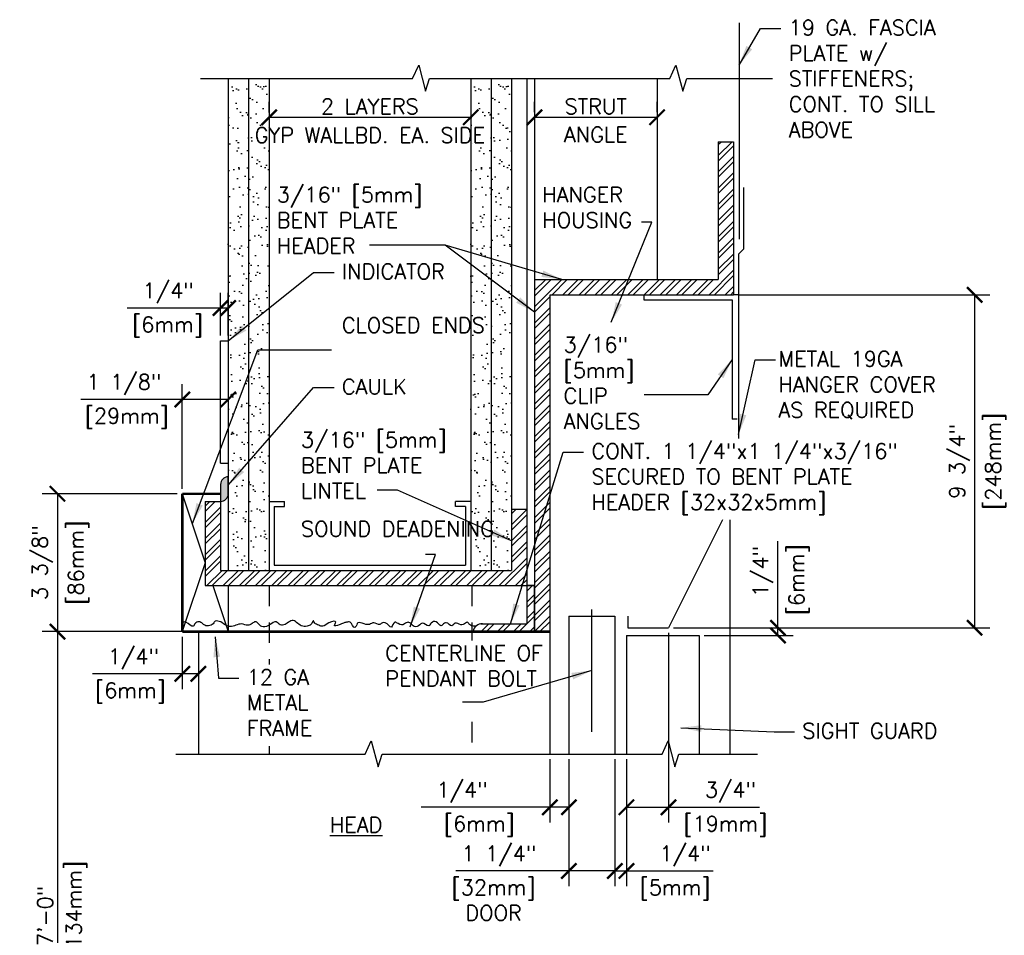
# Model space of a CAD drawing. Header units: inches. Extents: x 0.6 to 15.2, y 0.2 to 11.7.
# Tile 2 of 5: x 0.6 to 6.6, y 5.6 to 11.2. Entities that reach past the tile are written whole.
import ezdxf

# ---------------------------------------------------------------- set-up
doc = ezdxf.new("R2010")
doc.units = ezdxf.units.IN
doc.header["$MEASUREMENT"] = 0
doc.header["$PDSIZE"] = -1
doc.linetypes.add('CENTER2', pattern=[1.125, 0.75, -0.125, 0.125, -0.125])
doc.linetypes.add('HIDDEN2', pattern=[0.1875, 0.125, -0.0625])
doc.layers.get('Defpoints').update_dxf_attribs({"color": 2})
for name, color, linetype in [('A-DETL-CNTR', 2, 'CENTER2'), ('A-DETL-DIMS', 2, 'Continuous'), ('A-DETL-HEVY', 5, 'Continuous'), ('A-DETL-MEDM', 4, 'Continuous'), ('A-DETL-PATT', 8, 'Continuous'), ('A-DETL-TEXT', 2, 'Continuous')]:
    doc.layers.add(name, color=color, linetype=linetype)
doc.styles.add('Romans', font='romans.shx')
doc.dimstyles.new('VA-Dims', dxfattribs={"dimtxt": 0.09375, "dimasz": 0.09375, "dimexe": 0.09375, "dimexo": 0.03125, "dimgap": 0.02, "dimtad": 1, "dimdec": 5, "dimzin": 0, "dimdsep": 46, "dimlunit": 4, "dimtxsty": 'Romans', "dimblk": 'ARCHTICK', "dimcen": 0.09375, "dimclrd": 256, "dimclre": 256, "dimclrt": 256, "dimadec": 0, "dimazin": 0, "dimtfac": 1, "dimtdec": 5, "dimtofl": 0, "dimtmove": 0, "dimatfit": 3, "dimfxl": 1, "dimfrac": 2, "dimtolj": 1, "dimtzin": 0, "dimlwd": -1, "dimlwe": -1, "dimarcsym": 0})
doc.dimstyles.new('VA-Lead', dxfattribs={"dimtxt": 0.09375, "dimasz": 0.125, "dimexe": 0.125, "dimexo": 0.03125, "dimgap": 0.02, "dimtad": 1, "dimdec": 5, "dimzin": 0, "dimdsep": 46, "dimlunit": 4, "dimtxsty": 'Romans', "dimcen": 0.125, "dimclrd": 256, "dimclre": 256, "dimclrt": 256, "dimadec": 0, "dimazin": 0, "dimtfac": 1, "dimtdec": 5, "dimtofl": 0, "dimtmove": 0, "dimatfit": 3, "dimfxl": 1, "dimfrac": 2, "dimtolj": 1, "dimtzin": 0, "dimlwd": -1, "dimlwe": -1, "dimarcsym": 0})
pattern_1 = [(45, (-0.989106, -4.17545), (-0.04971845, 0.04971845), []), (45, (-0.95596, -4.17545), (-0.04971845, 0.04971845), [])]

# ---------------------------------------------------------------- blocks, each defined once
blk = doc.blocks.new('_ArchTick')
at = {"color": 0, "linetype": 'ByBlock', "const_width": 0.15}
blk.add_lwpolyline([(-0.5, -0.5), (0.5, 0.5)], dxfattribs=at)
blk = doc.blocks.new('*D6')
at = {"layer": 'A-DETL-DIMS'}
for p, q in [((3.7025, 10.6577), (3.7025, 10.7202)), ((4.4525, 10.6577), (4.4525, 10.7202)), ((3.7025, 10.6264), (4.4525, 10.6264))]:
    blk.add_line(p, q, dxfattribs=at)
at = {"layer": 'Defpoints', "color": 0}
for p in [(3.7025, 10.6264), (4.4525, 10.6264), (4.4525, 10.6264)]:
    blk.add_point(p, dxfattribs=at)
at = {"layer": 'A-DETL-DIMS', "xscale": 0.09375, "yscale": 0.09375, "zscale": 0.09375, "rotation": 180}
blk.add_blockref('_ArchTick', (3.7025, 10.6264), dxfattribs=at)
at = {"layer": 'A-DETL-DIMS', "xscale": 0.09375, "yscale": 0.09375, "zscale": 0.09375}
blk.add_blockref('_ArchTick', (4.4525, 10.6264), dxfattribs=at)
at = {"layer": 'A-DETL-DIMS', "insert": (4.0775, 10.6933), "char_height": 0.09375, "attachment_point": 5, "style": 'Romans'}
blk.add_mtext('\\A1;STRUT', dxfattribs=at)
blk = doc.blocks.new('*D7')
at = {"layer": 'A-DETL-TEXT'}
for p, q in [((3.3118, 10.7826), (3.3118, 10.5327)), ((2.0775, 10.6558), (2.0775, 10.7202)), ((2.0775, 10.6264), (3.3118, 10.6264))]:
    blk.add_line(p, q, dxfattribs=at)
at = {"layer": 'Defpoints', "color": 0}
for p in [(3.3118, 10.8138), (2.0775, 10.6246), (3.3118, 10.6264)]:
    blk.add_point(p, dxfattribs=at)
at = {"layer": 'A-DETL-TEXT', "xscale": 0.09375, "yscale": 0.09375, "zscale": 0.09375, "rotation": 180}
blk.add_blockref('_ArchTick', (2.0775, 10.6264), dxfattribs=at)
at = {"layer": 'A-DETL-TEXT', "xscale": 0.09375, "yscale": 0.09375, "zscale": 0.09375}
blk.add_blockref('_ArchTick', (3.3118, 10.6264), dxfattribs=at)
at = {"layer": 'A-DETL-TEXT', "insert": (2.6947, 10.6933), "char_height": 0.09375, "attachment_point": 5, "style": 'Romans'}
blk.add_mtext('\\A1;2 LAYERS ', dxfattribs=at)
blk = doc.blocks.new('*D9')
at = {"layer": 'A-DETL-DIMS'}
for p, q in [((1.5462, 8.3519), (1.5462, 8.9924)), ((1.8275, 9.0172), (1.8275, 8.8049)), ((1.5462, 8.8986), (0.9259, 8.8986)), ((1.8275, 8.8986), (1.5462, 8.8986))]:
    blk.add_line(p, q, dxfattribs=at)
at = {"layer": 'Defpoints', "color": 0}
for p in [(1.8275, 9.0484), (1.8275, 8.8986), (1.5462, 8.3207)]:
    blk.add_point(p, dxfattribs=at)
at = {"layer": 'A-DETL-DIMS', "xscale": 0.09375, "yscale": 0.09375, "zscale": 0.09375, "rotation": 180}
blk.add_blockref('_ArchTick', (1.5462, 8.8986), dxfattribs=at)
at = {"layer": 'A-DETL-DIMS', "xscale": 0.09375, "yscale": 0.09375, "zscale": 0.09375}
blk.add_blockref('_ArchTick', (1.8275, 8.8986), dxfattribs=at)
at = {"layer": 'A-DETL-DIMS', "insert": (1.1892, 8.9901), "char_height": 0.09375, "attachment_point": 5, "style": 'Romans'}
blk.add_mtext('\\A1;1 1/8"', dxfattribs=at)
blk = doc.blocks.new('*D8')
at = {"layer": 'A-DETL-DIMS'}
for p, q in [((1.7806, 9.2894), (1.7806, 9.5522)), ((1.8275, 9.2894), (1.8275, 9.5522)), ((1.7806, 9.4584), (1.2096, 9.4584)), ((1.8275, 9.4584), (1.7806, 9.4584))]:
    blk.add_line(p, q, dxfattribs=at)
at = {"layer": 'Defpoints', "color": 0}
for p in [(1.8275, 9.4584), (1.7806, 9.2582), (1.8275, 9.2582)]:
    blk.add_point(p, dxfattribs=at)
at = {"layer": 'A-DETL-DIMS', "xscale": 0.09375, "yscale": 0.09375, "zscale": 0.09375, "rotation": 180}
blk.add_blockref('_ArchTick', (1.7806, 9.4584), dxfattribs=at)
at = {"layer": 'A-DETL-DIMS', "xscale": 0.09375, "yscale": 0.09375, "zscale": 0.09375}
blk.add_blockref('_ArchTick', (1.8275, 9.4584), dxfattribs=at)
at = {"layer": 'A-DETL-DIMS', "insert": (1.4282, 9.5498), "char_height": 0.09375, "attachment_point": 5, "style": 'Romans'}
blk.add_mtext('\\A1; 1/4"', dxfattribs=at)
blk = doc.blocks.new('*D10')
at = {"layer": 'A-DETL-DIMS'}
for p, q in [((1.515, 8.3207), (0.6883, 8.3207)), ((0.7821, 8.3207), (0.7821, 7.4769)), ((1.5618, 7.4769), (0.6883, 7.4769))]:
    blk.add_line(p, q, dxfattribs=at)
at = {"layer": 'Defpoints', "color": 0}
for p in [(1.5462, 8.3207), (0.7821, 7.4769), (1.5931, 7.4769)]:
    blk.add_point(p, dxfattribs=at)
at = {"layer": 'A-DETL-DIMS', "xscale": 0.09375, "yscale": 0.09375, "zscale": 0.09375}
for p, rotation in [((0.7821, 8.3207), 90), ((0.7821, 7.4769), 270)]:
    blk.add_blockref('_ArchTick', p, dxfattribs=dict(at, rotation=rotation))
at = {"layer": 'A-DETL-DIMS', "insert": (0.6906, 7.8988), "char_height": 0.09375, "attachment_point": 5, "rotation": 90, "style": 'Romans'}
blk.add_mtext('\\A1;3 3/8"', dxfattribs=at)
blk = doc.blocks.new('*D11')
at = {"layer": 'A-DETL-DIMS'}
for p, q in [((4.9525, 9.5394), (6.4902, 9.5394)), ((6.3964, 9.5394), (6.3964, 7.5003)), ((4.554, 7.5003), (6.4902, 7.5003))]:
    blk.add_line(p, q, dxfattribs=at)
at = {"layer": 'Defpoints', "color": 0}
for p in [(4.9212, 9.5394), (4.5228, 7.5003), (6.3964, 7.5003)]:
    blk.add_point(p, dxfattribs=at)
at = {"layer": 'A-DETL-DIMS', "xscale": 0.09375, "yscale": 0.09375, "zscale": 0.09375}
for p, rotation in [((6.3964, 9.5394), 90), ((6.3964, 7.5003), 270)]:
    blk.add_blockref('_ArchTick', p, dxfattribs=dict(at, rotation=rotation))
at = {"layer": 'A-DETL-DIMS', "insert": (6.305, 8.5199), "char_height": 0.09375, "attachment_point": 5, "rotation": 90, "style": 'Romans'}
blk.add_mtext('\\A1;9 3/4"', dxfattribs=at)
blk = doc.blocks.new('*D12')
at = {"layer": 'A-DETL-DIMS'}
for p, q in [((5.1926, 7.5003), (5.1926, 8.0314)), ((4.554, 7.5003), (5.2864, 7.5003)), ((5.1926, 7.4532), (5.1926, 7.5003)), ((4.7415, 7.4532), (5.2864, 7.4532))]:
    blk.add_line(p, q, dxfattribs=at)
at = {"layer": 'Defpoints', "color": 0}
for p in [(4.5228, 7.5003), (5.1926, 7.5003), (4.7103, 7.4532)]:
    blk.add_point(p, dxfattribs=at)
at = {"layer": 'A-DETL-DIMS', "xscale": 0.09375, "yscale": 0.09375, "zscale": 0.09375}
for p, rotation in [((5.1926, 7.5003), 90), ((5.1926, 7.4532), 270)]:
    blk.add_blockref('_ArchTick', p, dxfattribs=dict(at, rotation=rotation))
at = {"layer": 'A-DETL-DIMS', "insert": (5.1012, 7.8128), "char_height": 0.09375, "attachment_point": 5, "rotation": 90, "style": 'Romans'}
blk.add_mtext('\\A1; 1/4" ', dxfattribs=at)
blk = doc.blocks.new('*D13')
at = {"layer": 'A-DETL-DIMS'}
for p, q in [((1.5462, 7.4457), (1.5462, 7.1239)), ((1.6447, 7.4457), (1.6447, 7.1239)), ((1.5462, 7.2177), (0.9964, 7.2177)), ((1.6447, 7.2177), (1.5462, 7.2177))]:
    blk.add_line(p, q, dxfattribs=at)
at = {"layer": 'Defpoints', "color": 0}
for p in [(1.5462, 7.4769), (1.6447, 7.4769), (1.6447, 7.2177)]:
    blk.add_point(p, dxfattribs=at)
at = {"layer": 'A-DETL-DIMS', "xscale": 0.09375, "yscale": 0.09375, "zscale": 0.09375, "rotation": 180}
blk.add_blockref('_ArchTick', (1.5462, 7.2177), dxfattribs=at)
at = {"layer": 'A-DETL-DIMS', "xscale": 0.09375, "yscale": 0.09375, "zscale": 0.09375}
blk.add_blockref('_ArchTick', (1.6447, 7.2177), dxfattribs=at)
at = {"layer": 'A-DETL-DIMS', "insert": (1.215, 7.3091), "char_height": 0.09375, "attachment_point": 5, "style": 'Romans'}
blk.add_mtext('\\A1; 1/4"', dxfattribs=at)
blk = doc.blocks.new('*D14')
at = {"layer": 'A-DETL-DIMS'}
for p, q in [((1.5618, 7.4769), (0.6883, 7.4769)), ((0.7821, 7.4769), (0.7821, 3.9711)), ((1.5618, 3.9711), (0.6883, 3.9711))]:
    blk.add_line(p, q, dxfattribs=at)
at = {"layer": 'Defpoints', "color": 0}
for p in [(1.5931, 7.4769), (0.7821, 3.9711), (1.5931, 3.9711)]:
    blk.add_point(p, dxfattribs=at)
at = {"layer": 'A-DETL-DIMS', "xscale": 0.09375, "yscale": 0.09375, "zscale": 0.09375}
for p, rotation in [((0.7821, 7.4769), 90), ((0.7821, 3.9711), 270)]:
    blk.add_blockref('_ArchTick', p, dxfattribs=dict(at, rotation=rotation))
at = {"layer": 'A-DETL-DIMS', "insert": (0.7063, 5.7357), "char_height": 0.09375, "attachment_point": 5, "rotation": 90, "style": 'Romans'}
blk.add_mtext('\\A1;7\'-0"', dxfattribs=at)
blk = doc.blocks.new('*D19')
at = {"layer": 'A-DETL-DIMS'}
for p, q in [((4.1943, 6.6957), (4.1943, 5.9171)), ((4.265, 6.6957), (4.265, 5.9171)), ((4.1943, 6.0108), (4.265, 6.0108)), ((4.265, 6.0108), (4.796, 6.0108))]:
    blk.add_line(p, q, dxfattribs=at)
at = {"layer": 'Defpoints', "color": 0}
for p in [(4.1943, 6.7269), (4.265, 6.7269), (4.265, 6.0108)]:
    blk.add_point(p, dxfattribs=at)
at = {"layer": 'A-DETL-DIMS', "xscale": 0.09375, "yscale": 0.09375, "zscale": 0.09375, "rotation": 180}
blk.add_blockref('_ArchTick', (4.1943, 6.0108), dxfattribs=at)
at = {"layer": 'A-DETL-DIMS', "xscale": 0.09375, "yscale": 0.09375, "zscale": 0.09375}
blk.add_blockref('_ArchTick', (4.265, 6.0108), dxfattribs=at)
at = {"layer": 'A-DETL-DIMS', "insert": (4.6243, 6.1023), "char_height": 0.09375, "attachment_point": 5, "style": 'Romans'}
blk.add_mtext('\\A1;1/4"', dxfattribs=at)
blk = doc.blocks.new('*D20')
at = {"layer": 'A-DETL-DIMS'}
for p, q in [((4.5228, 7.4691), (4.5228, 6.3074)), ((4.265, 6.6957), (4.265, 6.3074)), ((4.265, 6.4011), (4.5228, 6.4011)), ((4.5228, 6.4011), (5.0806, 6.4011))]:
    blk.add_line(p, q, dxfattribs=at)
at = {"layer": 'Defpoints', "color": 0}
for p in [(4.5228, 7.5003), (4.265, 6.7269), (4.5228, 6.4011)]:
    blk.add_point(p, dxfattribs=at)
at = {"layer": 'A-DETL-DIMS', "xscale": 0.09375, "yscale": 0.09375, "zscale": 0.09375, "rotation": 180}
blk.add_blockref('_ArchTick', (4.265, 6.4011), dxfattribs=at)
at = {"layer": 'A-DETL-DIMS', "xscale": 0.09375, "yscale": 0.09375, "zscale": 0.09375}
blk.add_blockref('_ArchTick', (4.5228, 6.4011), dxfattribs=at)
at = {"layer": 'A-DETL-DIMS', "insert": (4.9022, 6.4925), "char_height": 0.09375, "attachment_point": 5, "style": 'Romans'}
blk.add_mtext('\\A1;3/4"', dxfattribs=at)
blk = doc.blocks.new('*D17')
at = {"layer": 'A-DETL-DIMS'}
for p, q in [((3.9131, 6.6957), (3.9131, 5.9171)), ((4.1943, 6.6957), (4.1943, 5.9171)), ((3.9131, 6.0108), (3.2213, 6.0108)), ((4.1943, 6.0108), (3.9131, 6.0108))]:
    blk.add_line(p, q, dxfattribs=at)
at = {"layer": 'Defpoints', "color": 0}
for p in [(3.9131, 6.7269), (4.1943, 6.7269), (4.1943, 6.0108)]:
    blk.add_point(p, dxfattribs=at)
at = {"layer": 'A-DETL-DIMS', "xscale": 0.09375, "yscale": 0.09375, "zscale": 0.09375, "rotation": 180}
blk.add_blockref('_ArchTick', (3.9131, 6.0108), dxfattribs=at)
at = {"layer": 'A-DETL-DIMS', "xscale": 0.09375, "yscale": 0.09375, "zscale": 0.09375}
blk.add_blockref('_ArchTick', (4.1943, 6.0108), dxfattribs=at)
at = {"layer": 'A-DETL-DIMS', "insert": (3.4846, 6.1023), "char_height": 0.09375, "attachment_point": 5, "style": 'Romans'}
blk.add_mtext('\\A1;1 1/4"', dxfattribs=at)
blk = doc.blocks.new('*D18')
at = {"layer": 'A-DETL-DIMS'}
for p, q in [((3.7962, 6.6957), (3.7962, 6.3074)), ((3.9131, 6.6957), (3.9131, 6.3074)), ((3.7962, 6.4011), (3.0084, 6.4011)), ((3.9131, 6.4011), (3.7962, 6.4011))]:
    blk.add_line(p, q, dxfattribs=at)
at = {"layer": 'Defpoints', "color": 0}
for p in [(3.7962, 6.7269), (3.9131, 6.7269), (3.9131, 6.4011)]:
    blk.add_point(p, dxfattribs=at)
at = {"layer": 'A-DETL-DIMS', "xscale": 0.09375, "yscale": 0.09375, "zscale": 0.09375, "rotation": 180}
blk.add_blockref('_ArchTick', (3.7962, 6.4011), dxfattribs=at)
at = {"layer": 'A-DETL-DIMS', "xscale": 0.09375, "yscale": 0.09375, "zscale": 0.09375}
blk.add_blockref('_ArchTick', (3.9131, 6.4011), dxfattribs=at)
at = {"layer": 'A-DETL-DIMS', "insert": (3.2271, 6.4925), "char_height": 0.09375, "attachment_point": 5, "style": 'Romans'}
blk.add_mtext('\\A1; 1/4"', dxfattribs=at)

msp = doc.modelspace()

# ---------------------------------------------------------------- hatches: boundary and pattern name
at = {"layer": 'A-DETL-HEVY'}
h = msp.add_hatch(color=256, dxfattribs=at)
edge = h.paths.add_edge_path()
edge.add_arc((1.827467, 8.378189), 0.046875, 90, 180)
edge.add_line((1.780592, 8.378189), (1.780592, 8.27378))
edge.add_arc((1.780592, 8.320655), 0.046875, 270, 360)
edge.add_line((1.827467, 8.320655), (1.827467, 8.425064))
at = {"layer": 'A-DETL-PATT'}
h = msp.add_hatch(dxfattribs=at)
h.set_pattern_fill('AR-SAND', color=256, scale=0.0625, style=0)
h.set_pattern_definition([(37.5, (-38.6183, 1.57833), (-0.00393708, 0.12042649), [0, -0.095, 0, -0.10625, 0, -0.1015625]), (7.5, (-38.6183, 1.57833), (0.11061104, 0.1763841), [0, -0.05125, 0, -0.085625, 0, -0.0328125]), (327.5, (-38.69518, 1.57833), (0.19463387, 0.0003537), [0, -0.03125, 0, -0.1125, 0, -0.146875]), (317.5, (-38.69518, 1.57833), (0.1878829, 0.0548547), [0, -0.015625, 0, -0.07375, 0, -0.084375])])
h.paths.add_polyline_path([(1.827467, 10.864976), (2.077467, 10.864976), (2.077467, 7.851905), (1.827467, 7.851905)])
h = msp.add_hatch(dxfattribs=at)
h.set_pattern_fill('AR-SAND', color=256, scale=0.0625, style=0)
h.set_pattern_definition([(37.5, (-37.13393, 1.57833), (-0.00393708, 0.12042649), [0, -0.095, 0, -0.10625, 0, -0.1015625]), (7.5, (-37.13393, 1.57833), (0.11061104, 0.1763841), [0, -0.05125, 0, -0.085625, 0, -0.0328125]), (327.5, (-37.2108, 1.57833), (0.19463387, 0.0003537), [0, -0.03125, 0, -0.1125, 0, -0.146875]), (317.5, (-37.2108, 1.57833), (0.1878829, 0.0548547), [0, -0.015625, 0, -0.07375, 0, -0.084375])])
h.paths.add_polyline_path([(3.311842, 10.864976), (3.561842, 10.864976), (3.561842, 7.851905), (3.311842, 7.851905)])
h = msp.add_hatch(dxfattribs=at)
h.set_pattern_fill('ANSI32', color=256, scale=0.1875, style=0)
h.set_pattern_definition(pattern_1)
h.paths.add_polyline_path([(4.921217, 10.476905), (4.921217, 9.539405), (3.796217, 9.539405), (3.796217, 7.476905), (3.702467, 7.476905), (3.702467, 9.633155), (4.827467, 9.633155), (4.827467, 10.476905)])
h = msp.add_hatch(dxfattribs=at)
h.set_pattern_fill('ANSI32', color=256, scale=0.1875, style=0)
h.set_pattern_definition(pattern_1)
h.paths.add_polyline_path([(3.655592, 8.226905), (3.561842, 8.226905), (3.561842, 7.851905), (1.780592, 7.851905), (1.780592, 8.27378), (1.686842, 8.27378), (1.686842, 7.758155), (3.655592, 7.758155)])
h = msp.add_hatch(dxfattribs=at)
h.set_pattern_fill('ANSI32', color=256, scale=0.1875, style=0)
h.set_pattern_definition([(45, (-38.6183, 1.57833), (-0.04971845, 0.04971845), []), (45, (-38.58516, 1.57833), (-0.04971845, 0.04971845), [])])
edge = h.paths.add_edge_path()
edge.add_arc((3.379641, 7.471606), 0.052442, 84.2007399, 174.2007399)
edge.add_line((3.374342, 7.52378), (3.655592, 7.52378))
edge.add_line((3.655592, 7.52378), (3.655592, 7.758155))
edge.add_line((3.655592, 7.758155), (3.702467, 7.758155))
edge.add_line((3.702467, 7.758155), (3.702467, 7.476905))
edge.add_line((3.702467, 7.476905), (3.327467, 7.476905))

# ---------------------------------------------------------------- linework, layer by layer
at = {"layer": 'A-DETL-CNTR'}
msp.add_line((4.053686, 6.862337), (4.053686, 7.615384), dxfattribs=at)
at = {"layer": 'A-DETL-HEVY'}
for p, q in [((4.954313, 11.205675), (4.954313, 9.880104)), ((4.983717, 9.820655), (4.983717, 10.195655)), ((4.951734, 9.788672), (4.983717, 9.820655)), ((4.951734, 9.788672), (4.951734, 8.660331)), ((1.827467, 8.320655), (1.827467, 8.425064)), ((1.827467, 8.425064), (1.827467, 8.425064)), ((1.780592, 8.378189), (1.780592, 8.27378)), ((1.780592, 8.27378), (1.780592, 8.27378)), ((4.852774, 8.160331), (4.52278, 7.500343)), ((4.274091, 7.570655), (4.274091, 7.500343)), ((4.274091, 7.500343), (4.52278, 7.500343))]:
    msp.add_line(p, q, dxfattribs=at)
for centre, start, end in [((1.827467, 8.378189), 90, 180), ((1.780592, 8.320655), 270, 0)]:
    msp.add_arc(centre, 0.046875, start, end, dxfattribs=at)
at = {"layer": 'A-DETL-MEDM'}
for p, q in [((1.827467, 10.864976), (2.077467, 10.864976)), ((1.827467, 10.864976), (1.827467, 7.851905)), ((1.952467, 10.864976), (1.952467, 7.851905)), ((2.077467, 10.864976), (2.077467, 7.851905)), ((3.311842, 10.864976), (3.561842, 10.864976)), ((3.311842, 10.864976), (3.311842, 7.851905)), ((3.436842, 10.864976), (3.436842, 7.851905)), ((3.561842, 10.864976), (3.561842, 7.851905)), ((3.655592, 10.864976), (3.655592, 7.52378)), ((3.702467, 10.864976), (3.702467, 7.476905)), ((4.452467, 10.864976), (4.452467, 9.633155)), ((4.827467, 10.476905), (4.921217, 10.476905)), ((4.827467, 10.476905), (4.827467, 9.633155)), ((4.921217, 10.476905), (4.921217, 9.539405)), ((3.702467, 9.633155), (4.827467, 9.633155)), ((3.796217, 9.539405), (3.796217, 7.476905)), ((3.797855, 9.539405), (4.921217, 9.539405)), ((4.952467, 9.539405), (4.921217, 9.539405)), ((4.371206, 9.508155), (4.912815, 9.508155)), ((4.912815, 9.508155), (4.912815, 8.777845)), ((1.780592, 9.258155), (1.827467, 9.258155)), ((1.780592, 8.508818), (1.780592, 9.258155)), ((4.944065, 8.777845), (4.912815, 8.777845)), ((1.780592, 8.508818), (1.827467, 8.508818)), ((1.546217, 8.320655), (1.686842, 7.89878)), ((1.686842, 8.27378), (1.780592, 8.27378)), ((1.686842, 8.27378), (1.686842, 7.758155)), ((1.780592, 8.27378), (1.780592, 7.851905)), ((2.077385, 8.27378), (2.077385, 7.861436)), ((2.077385, 8.27378), (2.171135, 8.27378)), ((2.171135, 8.24253), (2.171135, 8.27378)), ((3.311842, 8.27378), (3.218092, 8.27378)), ((3.218092, 8.24253), (3.218092, 8.27378)), ((3.311842, 8.27378), (3.311842, 7.851905)), ((2.108635, 8.24253), (2.108635, 7.883155)), ((2.108635, 8.24253), (2.171135, 8.24253)), ((3.280592, 8.24253), (3.218092, 8.24253)), ((3.280592, 8.24253), (3.280592, 7.883155)), ((3.561842, 8.226905), (3.655592, 8.226905)), ((4.89778, 8.160331), (4.89778, 6.726905)), ((1.686842, 7.89878), (1.546217, 7.476905)), ((1.780592, 7.851905), (3.561842, 7.851905)), ((1.827467, 7.851905), (2.077467, 7.851905)), ((2.077467, 7.851905), (3.311842, 7.851905)), ((2.108635, 7.883155), (3.280592, 7.883155)), ((3.315318, 7.851905), (3.561842, 7.851905)), ((1.686842, 7.758155), (3.655592, 7.758155)), ((1.733717, 7.758155), (1.827467, 7.476905)), ((1.827467, 7.758155), (1.827467, 7.476905)), ((3.702467, 7.758155), (3.655592, 7.758155)), ((3.655592, 7.758155), (3.702467, 7.758155)), ((3.702667, 7.476905), (3.702467, 7.758155)), ((3.913061, 7.570655), (4.194311, 7.570655)), ((3.913061, 7.570655), (3.913061, 6.726905)), ((4.194311, 7.570655), (4.194311, 6.726905)), ((1.644672, 7.476905), (1.644672, 6.726905)), ((3.327467, 7.476905), (3.702667, 7.476905)), ((3.374342, 7.52378), (3.655592, 7.52378)), ((3.796217, 7.476905), (3.796217, 6.726905)), ((4.264967, 7.453162), (4.264967, 6.726905)), ((4.264967, 7.453162), (4.71028, 7.453162)), ((4.71028, 7.453162), (4.71028, 6.726905))]:
    msp.add_line(p, q, dxfattribs=at)
at = {"layer": 'A-DETL-MEDM', "linetype": 'HIDDEN2'}
for p, q in [((4.371206, 9.539405), (4.371206, 9.508155)), ((2.077385, 7.758155), (2.077385, 7.276141)), ((3.318374, 7.757343), (3.318374, 7.423244)), ((3.318374, 6.923244), (3.318374, 6.726905)), ((2.077385, 6.776141), (2.077385, 6.726905))]:
    msp.add_line(p, q, dxfattribs=at)
at = {"layer": 'A-DETL-MEDM', "const_width": 0.015625}
for points in [[(1.546217, 8.320655), (1.546217, 7.476905)], [(1.546217, 8.320655), (1.780592, 8.320655)], [(1.546217, 7.476905), (3.796217, 7.476905)]]:
    msp.add_lwpolyline(points, dxfattribs=at)
at = {"layer": 'A-DETL-MEDM'}
msp.add_arc((3.379641, 7.471606), 0.052442, 84.2007399, 174.2007399, dxfattribs=at)
msp.add_open_spline([(3.34072, 7.509661), (3.318742, 7.510034), (3.305313, 7.515346), (3.293854, 7.538804), (3.274231, 7.523993), (3.249975, 7.509295), (3.217281, 7.542074), (3.194339, 7.49684), (3.171723, 7.535691), (3.145797, 7.528227), (3.126672, 7.498221), (3.105355, 7.546706), (3.070164, 7.5339), (3.052477, 7.498195), (3.019328, 7.540563), (2.997349, 7.51149), (2.961758, 7.497065), (2.946254, 7.534783), (2.914706, 7.534393), (2.893042, 7.508065), (2.868252, 7.527977), (2.838244, 7.539495), (2.827809, 7.479092), (2.799436, 7.533743), (2.770303, 7.533807), (2.752134, 7.510023), (2.720137, 7.542251), (2.681109, 7.50236), (2.616103, 7.550936), (2.613735, 7.51117), (2.593523, 7.490372), (2.583133, 7.54121), (2.552061, 7.534388), (2.529501, 7.528231), (2.507964, 7.517966), (2.465106, 7.503517), (2.499724, 7.54551), (2.449731, 7.539125), (2.407361, 7.502627), (2.375677, 7.519652), (2.354189, 7.523833), (2.34858, 7.554884), (2.3369, 7.516048), (2.307064, 7.508302), (2.263711, 7.507637), (2.228601, 7.560098), (2.193575, 7.531508), (2.17236, 7.517846), (2.143047, 7.511141), (2.121369, 7.549461), (2.090376, 7.524389), (2.065353, 7.508705), (2.032516, 7.499874), (2.014647, 7.524745), (1.992356, 7.542388), (1.972149, 7.523053), (1.944198, 7.509736), (1.910086, 7.529198), (1.874409, 7.51522), (1.839028, 7.50223), (1.802644, 7.519903), (1.77886, 7.541095), (1.745116, 7.544921), (1.734006, 7.514205), (1.691887, 7.503845), (1.669085, 7.528109), (1.648426, 7.541209), (1.623552, 7.530867), (1.610325, 7.492703), (1.579888, 7.536535), (1.55321, 7.536657), (1.547144, 7.533114), (1.546217, 7.532482)], degree=3, knots=[0.0271086, 0.0271086, 0.0271086, 0.0271086, 0.04480471, 0.0574672, 0.06547954, 0.08645262, 0.11082565, 0.12733752, 0.15378932, 0.16117802, 0.17908948, 0.20454486, 0.22497667, 0.24017164, 0.2691189, 0.28058734, 0.30496032, 0.32905439, 0.34339192, 0.36029178, 0.38692975, 0.39431844, 0.41866916, 0.44948639, 0.46023951, 0.4731568, 0.49924831, 0.51854648, 0.56885522, 0.58017357, 0.58777109, 0.61692028, 0.63125781, 0.64430353, 0.66360171, 0.68696879, 0.69962149, 0.72319319, 0.73794956, 0.75099534, 0.77264446, 0.79509222, 0.81299567, 0.83064201, 0.85400903, 0.89733916, 0.91978693, 0.93023263, 0.95002773, 0.97044944, 0.99774043, 1.00818615, 1.03353072, 1.05256867, 1.06701201, 1.0814554, 1.10075358, 1.12641201, 1.15032087, 1.17422967, 1.19918682, 1.22407456, 1.24386966, 1.24787193, 1.28700922, 1.29847762, 1.31450225, 1.33214858, 1.34505783, 1.37951915, 1.39206444, 1.39443065, 1.39443065, 1.39443065, 1.39443065], dxfattribs=at)
at = {"layer": 'A-DETL-TEXT'}
for p, q in [((2.956425, 10.864976), (2.993512, 10.94545)), ((2.993512, 10.94545), (3.035312, 10.786345)), ((4.531382, 10.864976), (4.56847, 10.94545)), ((4.56847, 10.94545), (4.61027, 10.786345)), ((1.656772, 10.864976), (2.956425, 10.864976)), ((3.035312, 10.786345), (3.060106, 10.864976)), ((3.060106, 10.864976), (4.531382, 10.864976)), ((4.61027, 10.786345), (4.635063, 10.864976)), ((4.635063, 10.864976), (5.158693, 10.864976)), ((2.665868, 6.726905), (2.702956, 6.80738)), ((2.702956, 6.80738), (2.744756, 6.648274)), ((4.483023, 6.726905), (4.520111, 6.80738)), ((4.520111, 6.80738), (4.561911, 6.648274)), ((1.506393, 6.726905), (2.665868, 6.726905)), ((2.744756, 6.648274), (2.769549, 6.726905)), ((2.769549, 6.726905), (4.483023, 6.726905)), ((4.561911, 6.648274), (4.586704, 6.726905)), ((4.586704, 6.726905), (5.067265, 6.726905))]:
    msp.add_line(p, q, dxfattribs=at)

# ---------------------------------------------------------------- texts
at = {"layer": 'A-DETL-TEXT', "char_height": 0.09375, "style": 'Romans'}
for s, insert, width, attachment_point in [('19 GA. FASCIA PLATE w/ STIFFENERS; CONT. TO SILL ABOVE', (5.258587, 11.222646), 1.0684, 1), ('GYP WALLBD. EA. SIDE', (2.694737, 10.564111), 1.4417, 2), ('ANGLE', (4.077467, 10.567303), 1.4417, 2), ('3/16" [5mm] BENT PLATE HEADER', (2.124966, 10.199511), 1.34296431, 1), ('HANGER HOUSING', (3.749971, 10.199511), 0.60069206, 1), ('INDICATOR', (2.523063, 9.729225), 0.67667991, 1), ('[6mm]', (1.456364, 9.404385), 0.7941, 2), ('CLOSED ENDS', (2.523063, 9.400387), 0.88550938, 1), ('3/16" [5mm] CLIP ANGLES', (3.881036, 9.280618), 0.81532399, 1), ('METAL 19GA HANGER COVER AS REQUIRED', (5.195714, 9.193701), 1.09642104, 1), ('CAULK', (2.523063, 9.023637), 0.60381449, 1), ('[29mm]', (1.20676, 8.844607), 0.7941, 2), ('3/16" [5mm] BENT PLATE LINTEL', (2.273063, 8.698136), 0.97449302, 1), ('CONT. 1 1/4"x1 1/4"x3/16" SECURED TO BENT PLATE HEADER [32x32x5mm]', (4.050855, 8.629081), 2.16127806, 1), ('SOUND DEADENING', (2.273063, 8.152617), 1.13654799, 1), ('CENTERLINE OF PENDANT BOLT', (2.789118, 7.391994), 1.0697, 1), ('12 GA METAL FRAME', (1.940721, 7.244891), 0.70247256, 1), ('[6mm]', (1.229086, 7.163648), 0.7941, 2), ('SIGHT GUARD', (5.341967, 6.915937), 0.96965985, 1), ('{\\LHEAD}', (2.450055, 6.341012), 0.322, 1), ('[6mm]', (3.364949, 6.347083), 0.7941, 2), ('[19mm]', (4.871251, 6.347083), 0.7941, 2), ('[32mm]\\PDOOR', (3.45208, 5.956823), 0.7941, 2), ('[5mm]', (4.563431, 5.956823), 0.7941, 2)]:
    msp.add_mtext(s, dxfattribs=dict(at, insert=insert, width=width, attachment_point=attachment_point))
at = {"layer": 'A-DETL-TEXT', "char_height": 0.09375, "attachment_point": 2, "rotation": 90, "style": 'Romans'}
for s, insert, width in [('[248mm]', (6.462946, 8.519874), 0.7941), ('[86mm]', (0.848578, 7.89878), 0.7941), ('[6mm]', (5.259155, 7.794094), 0.50649298), ('[2134mm]', (0.836091, 5.735723), 0.7941)]:
    msp.add_mtext(s, dxfattribs=dict(at, insert=insert, width=width))

# ---------------------------------------------------------------- dimensions: what is measured, and where the dimension line sits
at = {"layer": 'A-DETL-DIMS'}
dim = msp.add_linear_dim(base=(4.452467, 10.626437), p1=(3.702467, 10.626437), p2=(4.452467, 10.626437), text='STRUT', dimstyle='VA-Dims', override={"dimpost": '\\X'}, dxfattribs=at)
dim.commit()
dim.dimension.update_dxf_attribs({"geometry": '*D6', "text_midpoint": (4.077467, 10.693312)})
for base, p1, p2, text, picture, middle in [((1.827467, 9.45841), (1.780592, 9.258155), (1.827467, 9.258155), ' 1/4"', '*D8', (1.428246, 9.45841)), ((1.827467, 8.898631), (1.546217, 8.320655), (1.827467, 9.048402), '1 1/8"', '*D9', (1.189164, 8.898631)), ((1.644672, 7.217673), (1.546217, 7.476905), (1.644672, 7.476905), ' 1/4"', '*D13', (1.215022, 7.217673)), ((4.52278, 6.401107), (4.264967, 6.726905), (4.52278, 7.500343), '3/4"', '*D20', (4.902155, 6.401107)), ((3.913061, 6.401107), (3.796217, 6.726905), (3.913061, 6.726905), ' 1/4"', '*D18', (3.22711, 6.401107)), ((4.194311, 6.010847), (3.913061, 6.726905), (4.194311, 6.726905), '1 1/4"', '*D17', (3.484579, 6.010847)), ((4.264967, 6.010847), (4.194311, 6.726905), (4.264967, 6.726905), '1/4"', '*D19', (4.624253, 6.010847))]:
    dim = msp.add_linear_dim(base=base, p1=p1, p2=p2, text=text, dimstyle='VA-Dims', override={"dimpost": '\\X'}, dxfattribs=at)
    dim.commit()
    dim.dimension.update_dxf_attribs({"geometry": picture, "text_midpoint": middle, "dimtype": 160})
for base, p1, text, picture, middle in [((6.396434, 7.500343), (4.921217, 9.539405), '9 3/4"', '*D11', (6.305006, 8.519874)), ((5.192643, 7.500343), (4.71028, 7.453162), ' 1/4" ', '*D12', (5.101215, 7.812754))]:
    dim = msp.add_linear_dim(base=base, p1=p1, p2=(4.52278, 7.500343), angle=90, text=text, dimstyle='VA-Dims', override={"dimpost": '\\X'}, dxfattribs=at)
    dim.commit()
    dim.dimension.update_dxf_attribs({"geometry": picture, "text_midpoint": middle})
for base, p1, p2, text, picture, middle in [((0.782066, 7.476905), (1.546217, 8.320655), (1.593092, 7.476905), '3 3/8"', '*D10', (0.782066, 7.89878)), ((0.782066, 3.971103), (1.593092, 7.476905), (1.593092, 3.971103), '7\'-0"', '*D14', (0.782066, 5.735723))]:
    dim = msp.add_linear_dim(base=base, p1=p1, p2=p2, angle=90, text=text, dimstyle='VA-Dims', override={"dimpost": '\\X'}, dxfattribs=at)
    dim.commit()
    dim.dimension.update_dxf_attribs({"geometry": picture, "text_midpoint": middle, "dimtype": 160})
at = {"layer": 'A-DETL-TEXT'}
dim = msp.add_linear_dim(base=(3.311842, 10.626437), p1=(2.077467, 10.62457), p2=(3.311842, 10.813846), text='2 LAYERS ', dimstyle='VA-Dims', override={"dimpost": '\\X'}, dxfattribs=at)
dim.commit()
dim.dimension.update_dxf_attribs({"geometry": '*D7', "text_midpoint": (2.694655, 10.693312)})

# ---------------------------------------------------------------- leaders
for points in [[(4.954313, 10.945652), (5.085821, 11.170151), (5.210821, 11.170151)], [(4.172319, 9.371177), (4.420394, 9.983882), (4.357894, 9.983882)], [(3.870179, 9.633155), (3.156457, 9.843309), (2.69149, 9.843309)], [(3.702467, 9.432298), (3.156457, 9.843309), (3.031457, 9.843309)], [(1.827467, 9.258155), (2.350297, 9.67673), (2.475297, 9.67673)], [(1.608348, 8.139528), (2.008871, 9.201758), (2.459039, 9.201758)], [(4.912815, 9.143), (4.762922, 8.926337), (4.374024, 8.926337)], [(4.951734, 8.684278), (5.053466, 9.141206), (5.178466, 9.141206)], [(1.827467, 8.37286), (2.350297, 8.971142), (2.475297, 8.971142)], [(3.555318, 7.52378), (3.878089, 8.576586), (4.003089, 8.576586)], [(3.561842, 8.032139), (2.864161, 8.343855), (2.739161, 8.343855)], [(2.941276, 7.505464), (3.09705, 7.949638), (3.03455, 7.949638)], [(1.747143, 7.445655), (1.767955, 7.192396), (1.892955, 7.192396)], [(4.053686, 7.23886), (3.387532, 7.04501), (3.262532, 7.04501)], [(4.598622, 6.888225), (5.169202, 6.863442), (5.294202, 6.863442)]]:
    msp.add_leader(points, dimstyle='VA-Lead', override={"dimgap": 0.02, "dimtad": 0}, dxfattribs=at)

doc.saveas('drawing.dxf')
